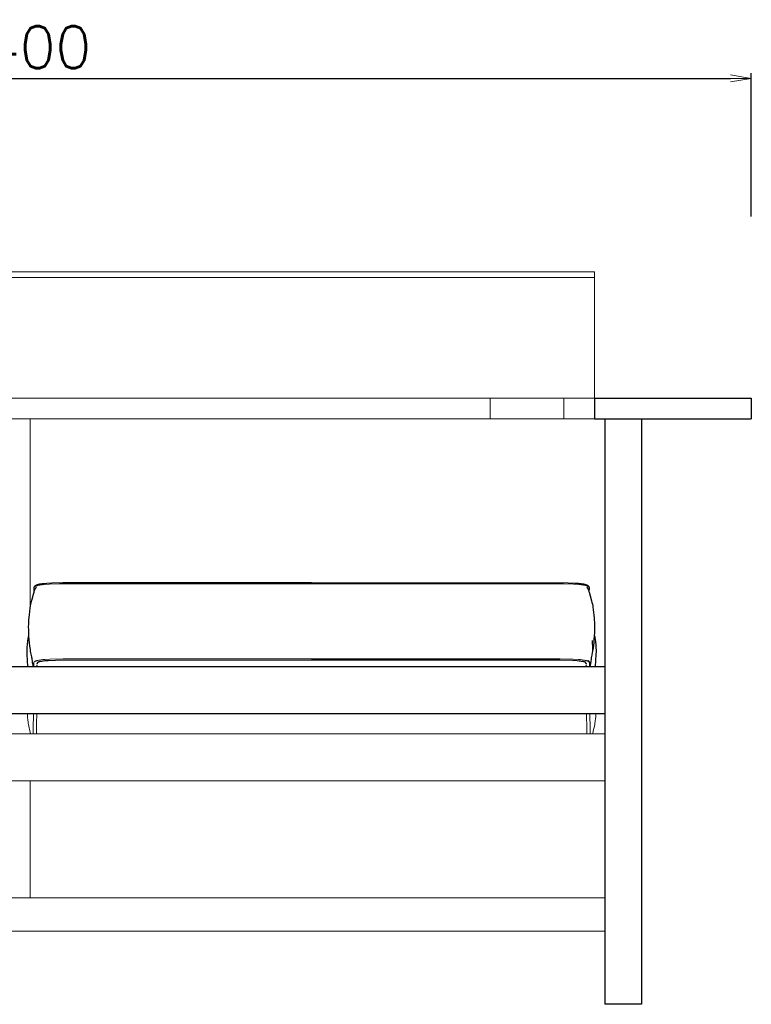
# Model space of a CAD drawing. Extents: x 26303 to 28959, y 10610 to 12307.
# Tile 2 of 4: x 27165 to 27865, y 10610 to 11552. Entities that reach past the tile are written whole.
import ezdxf

# ---------------------------------------------------------------- set-up
doc = ezdxf.new("R2010")
doc.units = 0
doc.header["$LTSCALE"] = 0.5
doc.layers.get('0').update_dxf_attribs({"linetype": 'CONTINUOUS'})
doc.layers.get('DEFPOINTS').update_dxf_attribs({"linetype": 'CONTINUOUS'})
doc.layers.add('04-寸法', color=4, linetype='CONTINUOUS', lineweight=9)
doc.layers.add('2D$Visibile$Curve', color=7, linetype='CONTINUOUS', lineweight=25, true_color=0x000000)
doc.layers.add('2D$Visibile$Tangenti', color=7, linetype='CONTINUOUS', lineweight=20, true_color=0x555555)
doc.styles.get("Standard").update_dxf_attribs({"font": 'txt.shx', "bigfont": 'bigfont.shx'})
doc.dimstyles.new('1-10', dxfattribs={"dimtxt": 40, "dimasz": 20, "dimexe": 5, "dimexo": 50, "dimgap": 10, "dimtad": 1, "dimdec": 0, "dimzin": 9, "dimdsep": 46, "dimtxsty": 'Standard', "dimblk1": 'OPEN', "dimblk2": 'OPEN', "dimsah": 1, "dimcen": 0, "dimclrt": 7, "dimadec": 0, "dimazin": 0, "dimtfac": 0.5, "dimtdec": 0, "dimtofl": 0, "dimtmove": 0, "dimatfit": 3, "dimldrblk": 'OPEN', "dimfxl": 1, "dimtolj": 1, "dimtzin": 9, "dimarcsym": 0})

# ---------------------------------------------------------------- blocks, each defined once
blk = doc.blocks.new('_OPEN')
at = {"color": 0, "linetype": 'ByBlock'}
for p, q in [((-1, 0.167), (0, 0)), ((0, 0), (-1, -0.167)), ((0, 0), (-1, 0))]:
    blk.add_line(p, q, dxfattribs=at)
blk = doc.blocks.new('*D361')
at = {"layer": '04-寸法', "color": 0, "lineweight": -2, "transparency": 16777216}
for p, q in [((26464.78, 11360.92), (26464.78, 11501.04)), ((26484.78, 11496.04), (27844.78, 11496.04)), ((27864.78, 11363.93), (27864.78, 11501.04))]:
    blk.add_line(p, q, dxfattribs=at)
at = {"layer": 'DEFPOINTS', "color": 0, "transparency": 16777216}
for p in [(27864.78, 11496.04), (27864.78, 11313.93), (26464.78, 11310.92)]:
    blk.add_point(p, dxfattribs=at)
at = {"layer": '04-寸法', "color": 0, "lineweight": -2, "transparency": 16777216, "xscale": 20, "yscale": 20, "zscale": 20, "rotation": 180}
blk.add_blockref('_OPEN', (26464.78, 11496.04), dxfattribs=at)
at = {"layer": '04-寸法', "color": 0, "lineweight": -2, "transparency": 16777216, "xscale": 20, "yscale": 20, "zscale": 20}
blk.add_blockref('_OPEN', (27864.78, 11496.04), dxfattribs=at)
at = {"layer": '04-寸法', "color": 7, "transparency": 16777216, "insert": (27164.78, 11526.04), "char_height": 40, "attachment_point": 5}
blk.add_mtext('\\A1;1400', dxfattribs=at)

msp = doc.modelspace()

# ---------------------------------------------------------------- linework, layer by layer
at = {"layer": '2D$Visibile$Curve', "color": 0}
for p, q in [((27685.49, 11190.25), (27685.49, 11190.25)), ((27714.78, 11190.25), (27714.78, 11170.25)), ((27714.78, 11190.25), (27864.78, 11190.25)), ((27864.78, 11190.25), (27864.78, 11170.25)), ((27714.78, 11170.25), (27724.78, 11170.25)), ((27724.78, 11170.25), (27759.78, 11170.25)), ((27724.78, 11170.25), (27724.78, 10933.53)), ((27759.78, 11170.25), (27759.78, 10610.25)), ((27759.78, 11170.25), (27864.78, 11170.25)), ((27184.01, 11012.39), (27185.02, 11012.57)), ((27185.02, 11012.57), (27186.15, 11012.74)), ((27186.15, 11012.74), (27188.16, 11012.98)), ((27188.16, 11012.98), (27190.72, 11013.2)), ((27190.72, 11013.2), (27195.45, 11013.48)), ((27195.45, 11013.48), (27205.91, 11013.75)), ((27205.91, 11013.75), (27444.08, 11013.81)), ((27444.08, 11013.81), (27689.44, 11013.6)), ((27689.44, 11013.6), (27695.87, 11013.31)), ((27695.87, 11013.31), (27699.04, 11013.07)), ((27699.04, 11013.07), (27700, 11012.98)), ((27700, 11012.98), (27702.02, 11012.74)), ((27702.02, 11012.74), (27703.14, 11012.57)), ((27703.14, 11012.57), (27704.15, 11012.39)), ((27177.97, 11002.55), (27178.52, 11004.7)), ((27178.52, 11004.7), (27178.71, 11005.36)), ((27178.64, 11008.46), (27178.65, 11008.56)), ((27178.71, 11005.36), (27178.64, 11008.31)), ((27178.65, 11008.77), (27178.66, 11008.84)), ((27178.65, 11008.7), (27178.65, 11008.77)), ((27178.65, 11008.56), (27178.65, 11008.7)), ((27178.66, 11008.84), (27178.67, 11008.92)), ((27178.67, 11008.92), (27178.68, 11008.99)), ((27178.68, 11008.99), (27178.69, 11009.06)), ((27178.69, 11009.06), (27178.7, 11009.14)), ((27178.7, 11009.14), (27178.72, 11009.21)), ((27178.71, 11005.36), (27178.81, 11005.73)), ((27178.72, 11009.21), (27178.74, 11009.29)), ((27178.72, 11004.38), (27178.72, 11004.42)), ((27178.74, 11009.29), (27178.75, 11009.35)), ((27178.75, 11009.35), (27178.77, 11009.42)), ((27178.77, 11009.42), (27178.79, 11009.47)), ((27178.79, 11009.47), (27178.8, 11009.51)), ((27178.8, 11009.51), (27178.82, 11009.55)), ((27178.81, 11005.73), (27178.93, 11006.1)), ((27178.82, 11009.55), (27178.83, 11009.6)), ((27178.83, 11009.6), (27178.87, 11009.68)), ((27178.87, 11009.68), (27178.89, 11009.72)), ((27178.89, 11009.72), (27178.92, 11009.78)), ((27178.92, 11009.78), (27178.94, 11009.83)), ((27178.93, 11006.1), (27179.07, 11006.46)), ((27178.94, 11009.83), (27178.96, 11009.87)), ((27178.96, 11009.87), (27178.98, 11009.91)), ((27178.98, 11009.91), (27179, 11009.95)), ((27179, 11009.95), (27179.03, 11009.99)), ((27179.03, 11009.99), (27179.06, 11010.04)), ((27179.06, 11010.04), (27179.08, 11010.08)), ((27179.07, 11006.46), (27179.21, 11006.82)), ((27179.08, 11010.08), (27179.11, 11010.12)), ((27179.11, 11010.12), (27179.14, 11010.17)), ((27179.14, 11010.17), (27179.18, 11010.21)), ((27179.18, 11010.21), (27179.21, 11010.26)), ((27179.21, 11010.26), (27179.25, 11010.31)), ((27179.21, 11006.82), (27179.37, 11007.17)), ((27179.25, 11010.31), (27179.29, 11010.35)), ((27179.29, 11010.35), (27179.32, 11010.39)), ((27179.32, 11010.39), (27179.36, 11010.43)), ((27179.36, 11010.43), (27179.4, 11010.48)), ((27179.37, 11007.17), (27179.54, 11007.52)), ((27179.4, 11010.48), (27179.44, 11010.52)), ((27179.44, 11010.52), (27179.48, 11010.56)), ((27179.48, 11010.56), (27179.52, 11010.6)), ((27179.52, 11010.6), (27179.56, 11010.64)), ((27179.54, 11007.52), (27179.72, 11007.86)), ((27179.56, 11010.64), (27179.61, 11010.68)), ((27179.61, 11010.68), (27179.66, 11010.73)), ((27179.66, 11010.73), (27179.76, 11010.81)), ((27179.72, 11007.86), (27179.91, 11008.2)), ((27179.76, 11010.81), (27179.84, 11010.88)), ((27179.84, 11010.88), (27179.94, 11010.94)), ((27179.91, 11008.2), (27180.12, 11008.53)), ((27179.94, 11010.94), (27180.04, 11011.01)), ((27180.04, 11011.01), (27180.14, 11011.08)), ((27180.12, 11008.53), (27180.33, 11008.85)), ((27180.14, 11011.08), (27180.26, 11011.15)), ((27180.26, 11011.15), (27180.37, 11011.22)), ((27180.33, 11008.85), (27180.56, 11009.16)), ((27180.37, 11011.22), (27180.48, 11011.28)), ((27180.48, 11011.28), (27180.58, 11011.34)), ((27180.56, 11009.16), (27180.79, 11009.47)), ((27180.58, 11011.34), (27180.79, 11011.43)), ((27180.79, 11011.43), (27181, 11011.53)), ((27181, 11011.53), (27181.22, 11011.62)), ((27181.22, 11011.62), (27181.45, 11011.71)), ((27181.45, 11011.71), (27181.73, 11011.81)), ((27181.73, 11011.81), (27182.14, 11011.94)), ((27182.14, 11011.94), (27182.4, 11012.02)), ((27182.4, 11012.02), (27182.66, 11012.09)), ((27182.66, 11012.09), (27183.06, 11012.19)), ((27183.06, 11012.19), (27183.74, 11012.34)), ((27183.74, 11012.34), (27184.01, 11012.39)), ((27704.15, 11012.39), (27704.68, 11012.28)), ((27704.68, 11012.28), (27705.1, 11012.19)), ((27705.1, 11012.19), (27705.5, 11012.09)), ((27705.5, 11012.09), (27705.77, 11012.02)), ((27705.77, 11012.02), (27706.14, 11011.9)), ((27706.14, 11011.9), (27706.43, 11011.81)), ((27706.43, 11011.81), (27706.71, 11011.71)), ((27706.71, 11011.71), (27706.94, 11011.62)), ((27706.94, 11011.62), (27707.17, 11011.53)), ((27707.17, 11011.53), (27707.38, 11011.43)), ((27707.37, 11009.47), (27707.61, 11009.16)), ((27707.38, 11011.43), (27707.58, 11011.34)), ((27707.58, 11011.34), (27707.69, 11011.28)), ((27707.61, 11009.16), (27707.83, 11008.85)), ((27707.69, 11011.28), (27707.79, 11011.22)), ((27707.79, 11011.22), (27707.91, 11011.15)), ((27707.83, 11008.85), (27708.05, 11008.53)), ((27707.91, 11011.15), (27708.02, 11011.08)), ((27708.02, 11011.08), (27708.13, 11011.01)), ((27708.05, 11008.53), (27708.25, 11008.2)), ((27708.13, 11011.01), (27708.23, 11010.94)), ((27708.23, 11010.94), (27708.32, 11010.88)), ((27708.25, 11008.2), (27708.44, 11007.86)), ((27708.32, 11010.88), (27708.41, 11010.81)), ((27708.41, 11010.81), (27708.51, 11010.73)), ((27708.44, 11007.86), (27708.63, 11007.52)), ((27708.51, 11010.73), (27708.55, 11010.68)), ((27708.55, 11010.68), (27708.6, 11010.64)), ((27708.6, 11010.64), (27708.65, 11010.6)), ((27708.63, 11007.52), (27708.8, 11007.17)), ((27708.65, 11010.6), (27708.69, 11010.56)), ((27708.69, 11010.56), (27708.73, 11010.52)), ((27708.73, 11010.52), (27708.77, 11010.48)), ((27708.77, 11010.48), (27708.81, 11010.43)), ((27708.8, 11007.17), (27708.95, 11006.82)), ((27708.81, 11010.43), (27708.84, 11010.39)), ((27708.84, 11010.39), (27708.88, 11010.35)), ((27708.88, 11010.35), (27708.91, 11010.31)), ((27708.91, 11010.31), (27708.95, 11010.26)), ((27708.95, 11010.26), (27708.99, 11010.21)), ((27708.95, 11006.82), (27709.1, 11006.46)), ((27708.99, 11010.21), (27709.02, 11010.17)), ((27709.02, 11010.17), (27709.05, 11010.12)), ((27709.05, 11010.12), (27709.08, 11010.08)), ((27709.08, 11010.08), (27709.11, 11010.04)), ((27709.1, 11006.46), (27709.23, 11006.1)), ((27709.11, 11010.04), (27709.13, 11009.99)), ((27709.13, 11009.99), (27709.16, 11009.95)), ((27709.16, 11009.95), (27709.18, 11009.91)), ((27709.18, 11009.91), (27709.21, 11009.87)), ((27709.21, 11009.87), (27709.23, 11009.83)), ((27709.23, 11009.83), (27709.26, 11009.77)), ((27709.23, 11006.1), (27709.35, 11005.73)), ((27709.26, 11009.77), (27709.28, 11009.72)), ((27709.28, 11009.72), (27709.3, 11009.68)), ((27709.3, 11009.68), (27709.33, 11009.6)), ((27709.33, 11009.6), (27709.35, 11009.55)), ((27709.35, 11009.55), (27709.36, 11009.51)), ((27709.35, 11005.73), (27709.46, 11005.36)), ((27709.36, 11009.51), (27709.38, 11009.47)), ((27709.38, 11009.47), (27709.39, 11009.42)), ((27709.39, 11009.42), (27709.41, 11009.35)), ((27709.41, 11009.35), (27709.43, 11009.29)), ((27709.43, 11009.29), (27709.45, 11009.21)), ((27709.45, 11009.21), (27709.46, 11009.14)), ((27709.45, 11004.34), (27709.45, 11004.38)), ((27709.46, 11009.14), (27709.47, 11009.06)), ((27709.52, 11008.31), (27709.46, 11005.36)), ((27709.46, 11005.36), (27709.65, 11004.7)), ((27709.47, 11009.06), (27709.49, 11008.99)), ((27709.49, 11008.99), (27709.5, 11008.92)), ((27709.5, 11008.92), (27709.5, 11008.84)), ((27709.5, 11008.84), (27709.51, 11008.77)), ((27709.51, 11008.77), (27709.51, 11008.7)), ((27709.51, 11008.7), (27709.52, 11008.56)), ((27709.52, 11008.56), (27709.52, 11008.46)), ((27709.65, 11004.7), (27710.59, 11001.08)), ((27175.45, 10993.16), (27175.83, 10994.79)), ((27175.83, 10994.79), (27176.69, 10997.97)), ((27176.69, 10997.97), (27177.97, 11002.55)), ((27710.59, 11001.08), (27711.91, 10996.42)), ((27711.91, 10996.42), (27712.33, 10994.79)), ((27712.33, 10994.79), (27712.72, 10993.16)), ((27174.02, 10982.86), (27174.72, 10989.11)), ((27174.72, 10989.11), (27174.78, 10989.52)), ((27174.78, 10989.52), (27175.02, 10991.03)), ((27175.02, 10991.03), (27175.12, 10991.55)), ((27175.12, 10991.55), (27175.45, 10993.16)), ((27712.72, 10993.16), (27713.05, 10991.55)), ((27713.05, 10991.55), (27713.31, 10990.01)), ((27713.31, 10990.01), (27713.57, 10988.1)), ((27713.57, 10988.1), (27714.44, 10979.75)), ((27173.39, 10973.66), (27173.45, 10975.53)), ((27173.45, 10975.53), (27173.6, 10978.16)), ((27173.6, 10978.16), (27174.02, 10982.86)), ((27714.44, 10979.75), (27714.56, 10978.16)), ((27714.56, 10978.16), (27714.71, 10975.53)), ((27714.71, 10975.53), (27714.77, 10973.66)), ((27173.36, 10971.8), (27173.39, 10973.66)), ((27173.38, 10968.63), (27173.36, 10971.8)), ((27173.48, 10965.46), (27173.38, 10968.63)), ((27173.66, 10962.31), (27173.48, 10965.46)), ((27714.68, 10965.46), (27714.56, 10963.17)), ((27714.78, 10968.63), (27714.68, 10965.46)), ((27714.77, 10973.66), (27714.8, 10971.8)), ((27714.8, 10971.8), (27714.78, 10968.63)), ((27172.18, 10953.93), (27172.65, 10958.2)), ((27172.65, 10958.2), (27172.78, 10959.26)), ((27172.78, 10959.26), (27172.87, 10959.83)), ((27172.87, 10959.83), (27172.98, 10960.44)), ((27172.98, 10960.44), (27173.1, 10961.09)), ((27173.1, 10961.09), (27173.24, 10961.75)), ((27173.24, 10961.75), (27173.48, 10962.72)), ((27173.48, 10962.72), (27173.6, 10963.17)), ((27173.9, 10959.16), (27173.66, 10962.31)), ((27174.21, 10956.03), (27173.9, 10959.16)), ((27174.58, 10952.9), (27174.21, 10956.03)), ((27712.95, 10957.69), (27712.95, 10958.42)), ((27712.96, 10956.42), (27712.95, 10957.69)), ((27713.12, 10952.21), (27712.96, 10956.42)), ((27713.95, 10956.03), (27713.38, 10951.33)), ((27714.26, 10959.16), (27713.95, 10956.03)), ((27714.56, 10963.17), (27714.26, 10959.16)), ((27714.56, 10963.17), (27714.68, 10962.72)), ((27714.68, 10962.72), (27714.92, 10961.75)), ((27714.92, 10961.75), (27715.06, 10961.09)), ((27715.06, 10961.09), (27715.19, 10960.44)), ((27715.19, 10960.44), (27715.29, 10959.83)), ((27715.29, 10959.83), (27715.38, 10959.26)), ((27715.38, 10959.26), (27715.61, 10957.42)), ((27715.61, 10957.42), (27715.98, 10953.93)), ((27171.93, 10947.81), (27171.94, 10949.4)), ((27171.98, 10945.08), (27171.93, 10947.81)), ((27171.94, 10949.4), (27171.98, 10950.95)), ((27171.98, 10950.95), (27172.07, 10952.49)), ((27172.07, 10952.49), (27172.18, 10953.93)), ((27175.01, 10949.75), (27174.58, 10952.9)), ((27175.26, 10948.16), (27175.01, 10949.75)), ((27175.55, 10946.57), (27175.26, 10948.16)), ((27176.34, 10942.8), (27175.55, 10946.57)), ((27712.61, 10946.57), (27711.82, 10942.8)), ((27712.9, 10948.16), (27712.61, 10946.57)), ((27713.16, 10949.75), (27712.9, 10948.16)), ((27713.01, 10948.79), (27713.08, 10949.82)), ((27713.08, 10949.82), (27713.12, 10950.91)), ((27713.12, 10951.52), (27713.12, 10952.21)), ((27713.12, 10950.91), (27713.12, 10951.52)), ((27713.38, 10951.33), (27713.16, 10949.75)), ((27715.98, 10953.93), (27716.1, 10952.49)), ((27716.1, 10952.49), (27716.18, 10950.95)), ((27716.18, 10950.95), (27716.23, 10949.4)), ((27716.24, 10947.81), (27716.18, 10945.08)), ((27716.23, 10949.4), (27716.24, 10947.81)), ((27172.64, 10933.53), (27171.98, 10945.08)), ((27176.48, 10942.04), (27176.34, 10942.8)), ((27176.6, 10941.26), (27176.48, 10942.04)), ((27176.7, 10940.46), (27176.6, 10941.26)), ((27176.91, 10938.45), (27176.7, 10940.46)), ((27176.99, 10937.82), (27176.91, 10938.45)), ((27177.1, 10937.1), (27176.99, 10937.82)), ((27181.68, 10937.11), (27181.67, 10937.09)), ((27181.7, 10937.12), (27181.68, 10937.11)), ((27181.71, 10937.14), (27181.7, 10937.12)), ((27181.72, 10937.16), (27181.71, 10937.14)), ((27181.74, 10937.17), (27181.72, 10937.16)), ((27181.75, 10937.19), (27181.74, 10937.17)), ((27181.77, 10937.21), (27181.75, 10937.19)), ((27181.79, 10937.22), (27181.77, 10937.21)), ((27181.81, 10937.24), (27181.79, 10937.22)), ((27181.84, 10937.26), (27181.81, 10937.24)), ((27181.87, 10937.29), (27181.84, 10937.26)), ((27181.89, 10937.31), (27181.87, 10937.29)), ((27181.92, 10937.33), (27181.89, 10937.31)), ((27181.95, 10937.35), (27181.92, 10937.33)), ((27181.98, 10937.36), (27181.95, 10937.35)), ((27182.01, 10937.39), (27181.98, 10937.36)), ((27182.05, 10937.41), (27182.01, 10937.39)), ((27182.09, 10937.43), (27182.05, 10937.41)), ((27182.17, 10937.47), (27182.09, 10937.43)), ((27182.26, 10937.52), (27182.17, 10937.47)), ((27182.38, 10937.57), (27182.26, 10937.52)), ((27182.46, 10937.6), (27182.38, 10937.57)), ((27182.54, 10937.64), (27182.46, 10937.6)), ((27182.68, 10937.69), (27182.54, 10937.64)), ((27182.84, 10937.75), (27182.68, 10937.69)), ((27183.12, 10937.84), (27182.84, 10937.75)), ((27183.4, 10937.92), (27183.12, 10937.84)), ((27183.7, 10938), (27183.4, 10937.92)), ((27184.21, 10938.11), (27183.7, 10938)), ((27184.82, 10938.23), (27184.21, 10938.11)), ((27185.5, 10938.35), (27184.82, 10938.23)), ((27186.69, 10938.52), (27185.5, 10938.35)), ((27187.7, 10938.64), (27186.69, 10938.52)), ((27188.8, 10938.75), (27187.7, 10938.64)), ((27192.14, 10939), (27188.8, 10938.75)), ((27198.91, 10939.27), (27192.14, 10939)), ((27444.08, 10939.53), (27198.91, 10939.27)), ((27681.65, 10939.4), (27444.08, 10939.53)), ((27693.63, 10939.12), (27681.65, 10939.4)), ((27698.17, 10938.85), (27693.63, 10939.12)), ((27699.92, 10938.7), (27698.17, 10938.85)), ((27701.48, 10938.52), (27699.92, 10938.7)), ((27702.4, 10938.39), (27701.48, 10938.52)), ((27703.34, 10938.23), (27702.4, 10938.39)), ((27703.95, 10938.11), (27703.34, 10938.23)), ((27704.46, 10938), (27703.95, 10938.11)), ((27704.77, 10937.92), (27704.46, 10938)), ((27705.04, 10937.84), (27704.77, 10937.92)), ((27705.32, 10937.75), (27705.04, 10937.84)), ((27705.48, 10937.69), (27705.32, 10937.75)), ((27705.63, 10937.64), (27705.48, 10937.69)), ((27705.71, 10937.6), (27705.63, 10937.64)), ((27705.78, 10937.57), (27705.71, 10937.6)), ((27705.91, 10937.52), (27705.78, 10937.57)), ((27706, 10937.47), (27705.91, 10937.52)), ((27706.07, 10937.43), (27706, 10937.47)), ((27706.12, 10937.41), (27706.07, 10937.43)), ((27706.15, 10937.39), (27706.12, 10937.41)), ((27706.19, 10937.36), (27706.15, 10937.39)), ((27706.22, 10937.35), (27706.19, 10937.36)), ((27706.25, 10937.33), (27706.22, 10937.35)), ((27706.27, 10937.31), (27706.25, 10937.33)), ((27706.3, 10937.29), (27706.27, 10937.31)), ((27706.33, 10937.26), (27706.3, 10937.29)), ((27706.35, 10937.24), (27706.33, 10937.26)), ((27706.37, 10937.22), (27706.35, 10937.24)), ((27706.39, 10937.21), (27706.37, 10937.22)), ((27706.41, 10937.19), (27706.39, 10937.21)), ((27706.43, 10937.17), (27706.41, 10937.19)), ((27706.44, 10937.16), (27706.43, 10937.17)), ((27706.46, 10937.14), (27706.44, 10937.16)), ((27706.47, 10937.12), (27706.46, 10937.14)), ((27706.48, 10937.11), (27706.47, 10937.12)), ((27706.49, 10937.09), (27706.48, 10937.11)), ((27708.4, 10939.17), (27708.49, 10939.11)), ((27708.49, 10939.11), (27708.58, 10939.05)), ((27708.58, 10939.05), (27708.67, 10938.99)), ((27708.67, 10938.99), (27708.75, 10938.92)), ((27708.75, 10938.92), (27708.84, 10938.85)), ((27708.84, 10938.85), (27708.92, 10938.78)), ((27708.92, 10938.78), (27709, 10938.7)), ((27709, 10938.7), (27709.07, 10938.62)), ((27709.07, 10938.62), (27709.15, 10938.54)), ((27709.15, 10938.54), (27709.22, 10938.46)), ((27709.22, 10938.46), (27709.28, 10938.37)), ((27709.28, 10938.37), (27709.35, 10938.29)), ((27709.35, 10938.29), (27709.41, 10938.2)), ((27709.41, 10938.2), (27709.47, 10938.1)), ((27709.47, 10938.1), (27709.52, 10938.01)), ((27709.52, 10938.01), (27709.57, 10937.91)), ((27709.57, 10937.91), (27709.62, 10937.82)), ((27709.62, 10937.82), (27709.66, 10937.72)), ((27709.66, 10937.72), (27709.71, 10937.62)), ((27709.71, 10937.62), (27709.74, 10937.51)), ((27709.74, 10937.51), (27709.78, 10937.41)), ((27709.78, 10937.41), (27709.9, 10936.15)), ((27711.18, 10937.82), (27711.06, 10937.1)), ((27711.26, 10938.45), (27711.18, 10937.82)), ((27711.46, 10940.46), (27711.26, 10938.45)), ((27711.57, 10941.26), (27711.46, 10940.46)), ((27711.69, 10942.04), (27711.57, 10941.26)), ((27711.82, 10942.8), (27711.69, 10942.04)), ((27716.18, 10945.08), (27715.52, 10933.53)), ((26614.03, 10933.53), (27724.78, 10933.53)), ((27177.19, 10936.63), (27177.1, 10937.1)), ((27177.28, 10936.22), (27177.19, 10936.63)), ((27177.69, 10934.4), (27177.28, 10936.22)), ((27177.74, 10934.15), (27177.69, 10934.4)), ((27177.77, 10933.98), (27177.74, 10934.15)), ((27177.78, 10933.88), (27177.77, 10933.98)), ((27177.78, 10933.53), (27177.78, 10934.41)), ((27177.78, 10933.86), (27177.78, 10933.88)), ((27177.78, 10933.84), (27177.78, 10933.86)), ((27178.3, 10933.53), (27178.26, 10935.97)), ((27181.54, 10936.31), (27181.55, 10936.65)), ((27181.55, 10936.54), (27181.54, 10935.94)), ((27181.54, 10935.94), (27181.54, 10935.94)), ((27181.57, 10933.53), (27181.54, 10934.98)), ((27181.56, 10936.72), (27181.55, 10936.66)), ((27181.55, 10936.66), (27181.55, 10936.54)), ((27181.57, 10936.79), (27181.56, 10936.77)), ((27181.56, 10936.77), (27181.56, 10936.72)), ((27181.58, 10936.86), (27181.57, 10936.84)), ((27181.57, 10936.84), (27181.57, 10936.82)), ((27181.57, 10936.82), (27181.57, 10936.79)), ((27181.59, 10936.9), (27181.58, 10936.89)), ((27181.58, 10936.89), (27181.58, 10936.88)), ((27181.58, 10936.88), (27181.58, 10936.86)), ((27181.6, 10936.94), (27181.59, 10936.92)), ((27181.59, 10936.92), (27181.59, 10936.9)), ((27181.61, 10936.97), (27181.6, 10936.95)), ((27181.6, 10936.95), (27181.6, 10936.94)), ((27181.62, 10936.98), (27181.61, 10936.97)), ((27181.63, 10937.01), (27181.62, 10936.99)), ((27181.62, 10936.99), (27181.62, 10936.98)), ((27181.64, 10937.03), (27181.63, 10937.02)), ((27181.63, 10937.02), (27181.63, 10937.01)), ((27181.65, 10937.05), (27181.64, 10937.03)), ((27181.66, 10937.08), (27181.65, 10937.06)), ((27181.65, 10937.06), (27181.65, 10937.05)), ((27181.67, 10937.09), (27181.66, 10937.08)), ((27706.5, 10937.08), (27706.49, 10937.09)), ((27706.51, 10937.06), (27706.5, 10937.08)), ((27706.52, 10937.05), (27706.51, 10937.06)), ((27706.53, 10937.03), (27706.52, 10937.05)), ((27706.53, 10937.02), (27706.53, 10937.03)), ((27706.54, 10937.01), (27706.53, 10937.02)), ((27706.54, 10936.99), (27706.54, 10937.01)), ((27706.55, 10936.99), (27706.54, 10936.99)), ((27706.55, 10936.97), (27706.55, 10936.99)), ((27706.56, 10936.95), (27706.55, 10936.97)), ((27706.57, 10936.94), (27706.56, 10936.95)), ((27706.57, 10936.92), (27706.57, 10936.94)), ((27706.58, 10936.9), (27706.57, 10936.92)), ((27706.58, 10936.89), (27706.58, 10936.9)), ((27706.58, 10936.88), (27706.58, 10936.89)), ((27706.59, 10936.86), (27706.58, 10936.88)), ((27706.59, 10936.84), (27706.59, 10936.86)), ((27706.59, 10936.82), (27706.59, 10936.84)), ((27706.6, 10936.79), (27706.59, 10936.82)), ((27706.62, 10934.98), (27706.59, 10933.53)), ((27706.6, 10936.77), (27706.6, 10936.79)), ((27706.61, 10936.72), (27706.6, 10936.77)), ((27706.61, 10936.66), (27706.61, 10936.72)), ((27706.62, 10936.54), (27706.61, 10936.66)), ((27706.62, 10936.65), (27706.63, 10936.23)), ((27706.63, 10935.94), (27706.62, 10936.54)), ((27709.9, 10935.97), (27709.89, 10934.86)), ((27710, 10936.58), (27709.9, 10936.33)), ((27710.29, 10935.92), (27710.62, 10935.03)), ((27710.38, 10933.84), (27710.29, 10935.92)), ((27710.4, 10933.98), (27710.38, 10933.88)), ((27710.38, 10933.88), (27710.38, 10933.85)), ((27710.38, 10933.85), (27710.38, 10933.84)), ((27710.43, 10934.15), (27710.4, 10933.98)), ((27710.47, 10934.4), (27710.43, 10934.15)), ((27710.89, 10936.22), (27710.47, 10934.4)), ((27710.97, 10936.63), (27710.89, 10936.22)), ((27711.06, 10937.1), (27710.97, 10936.63)), ((27724.78, 10933.53), (27724.78, 10888.53)), ((26613.64, 10888.53), (27715.92, 10888.53)), ((27715.92, 10888.53), (27724.78, 10888.53)), ((27724.78, 10888.53), (27724.78, 10869.03)), ((27710.64, 10873.42), (27710.64, 10873.65)), ((27724.78, 10869.03), (27724.78, 10824.03)), ((27724.78, 10824.03), (27724.78, 10712.25)), ((27724.78, 10712.25), (27724.78, 10680.25)), ((27724.78, 10680.25), (27724.78, 10610.25)), ((27759.78, 10610.25), (27724.78, 10610.25))]:
    msp.add_line(p, q, dxfattribs=at)
at = {"layer": '2D$Visibile$Tangenti', "color": 0}
for p, q in [((26614.78, 11310.92), (27714.78, 11310.92)), ((26614.78, 11305.54), (27714.78, 11305.54)), ((27714.78, 11310.92), (27714.78, 11305.54)), ((27714.78, 11305.54), (27714.78, 11190.25)), ((26714.78, 11190.25), (27614.78, 11190.25)), ((27685.49, 11190.25), (27614.78, 11190.25)), ((27614.78, 11190.25), (27614.78, 11170.25)), ((27685.49, 11190.25), (27714.78, 11190.25)), ((27685.49, 11190.25), (27685.49, 11170.25)), ((27174.78, 11170.25), (27154.78, 11170.25)), ((27174.78, 11170.25), (27174.78, 10989.52)), ((27614.78, 11170.25), (27174.78, 11170.25)), ((27685.49, 11170.25), (27614.78, 11170.25)), ((27685.49, 11170.25), (27714.78, 11170.25)), ((27193.4, 11012.23), (27203.02, 11012.55)), ((27203.02, 11012.55), (27444.08, 11012.65)), ((27685.14, 11012.55), (27444.08, 11012.65)), ((27694.77, 11012.23), (27685.14, 11012.55)), ((27178.64, 11008.31), (27178.65, 11008.59)), ((27178.65, 11008.68), (27178.66, 11008.73)), ((27178.65, 11008.64), (27178.65, 11008.68)), ((27178.65, 11008.59), (27178.65, 11008.64)), ((27178.66, 11008.78), (27178.67, 11008.83)), ((27178.66, 11008.73), (27178.66, 11008.78)), ((27178.67, 11008.87), (27178.68, 11008.92)), ((27178.67, 11008.83), (27178.67, 11008.87)), ((27178.68, 11008.92), (27178.69, 11008.97)), ((27178.69, 11008.97), (27178.7, 11009.01)), ((27178.7, 11009.01), (27178.71, 11009.05)), ((27178.71, 11009.05), (27178.72, 11009.09)), ((27178.72, 11009.09), (27178.73, 11009.11)), ((27178.73, 11009.11), (27178.74, 11009.14)), ((27178.74, 11009.14), (27178.75, 11009.16)), ((27178.75, 11009.16), (27178.76, 11009.18)), ((27178.76, 11009.18), (27178.78, 11009.23)), ((27178.78, 11009.23), (27178.79, 11009.26)), ((27178.79, 11009.26), (27178.8, 11009.28)), ((27178.8, 11009.28), (27178.81, 11009.3)), ((27178.81, 11009.3), (27178.82, 11009.33)), ((27178.82, 11009.33), (27178.84, 11009.35)), ((27178.84, 11009.35), (27178.85, 11009.38)), ((27178.85, 11009.38), (27178.86, 11009.4)), ((27178.86, 11009.4), (27178.88, 11009.42)), ((27178.88, 11009.42), (27178.89, 11009.45)), ((27178.89, 11009.45), (27178.91, 11009.47)), ((27178.91, 11009.47), (27178.93, 11009.5)), ((27178.93, 11009.5), (27178.95, 11009.52)), ((27178.95, 11009.52), (27178.97, 11009.55)), ((27178.97, 11009.55), (27178.99, 11009.57)), ((27178.99, 11009.57), (27179.01, 11009.6)), ((27179.01, 11009.6), (27179.03, 11009.62)), ((27179.03, 11009.62), (27179.05, 11009.65)), ((27179.05, 11009.65), (27179.07, 11009.67)), ((27179.07, 11009.67), (27179.09, 11009.69)), ((27179.09, 11009.69), (27179.12, 11009.72)), ((27179.12, 11009.72), (27179.14, 11009.74)), ((27179.14, 11009.74), (27179.17, 11009.77)), ((27179.17, 11009.77), (27179.19, 11009.79)), ((27179.19, 11009.79), (27179.22, 11009.81)), ((27179.22, 11009.81), (27179.28, 11009.86)), ((27179.28, 11009.86), (27179.34, 11009.91)), ((27179.34, 11009.91), (27179.4, 11009.96)), ((27179.4, 11009.96), (27179.47, 11010.01)), ((27179.47, 11010.01), (27179.55, 11010.05)), ((27179.55, 11010.05), (27179.62, 11010.1)), ((27179.62, 11010.1), (27179.71, 11010.15)), ((27179.71, 11010.15), (27179.79, 11010.2)), ((27179.79, 11010.2), (27179.89, 11010.25)), ((27179.89, 11010.25), (27179.98, 11010.29)), ((27179.98, 11010.29), (27180.09, 11010.34)), ((27180.09, 11010.34), (27180.2, 11010.39)), ((27180.2, 11010.39), (27180.31, 11010.44)), ((27180.31, 11010.44), (27180.56, 11010.54)), ((27180.56, 11010.54), (27180.8, 11010.62)), ((27180.8, 11010.62), (27181.07, 11010.71)), ((27181.07, 11010.71), (27181.35, 11010.79)), ((27181.35, 11010.79), (27181.66, 11010.87)), ((27181.66, 11010.87), (27182.04, 11010.97)), ((27182.04, 11010.97), (27182.7, 11011.12)), ((27182.7, 11011.12), (27182.97, 11011.17)), ((27182.97, 11011.17), (27183.99, 11011.35)), ((27183.99, 11011.35), (27185.16, 11011.52)), ((27185.16, 11011.52), (27186.3, 11011.67)), ((27186.3, 11011.67), (27189.07, 11011.94)), ((27189.07, 11011.94), (27193.4, 11012.23)), ((27699.1, 11011.94), (27694.77, 11012.23)), ((27701.87, 11011.67), (27699.1, 11011.94)), ((27703.01, 11011.52), (27701.87, 11011.67)), ((27704.17, 11011.35), (27703.01, 11011.52)), ((27705.19, 11011.17), (27704.17, 11011.35)), ((27705.46, 11011.12), (27705.19, 11011.17)), ((27706.13, 11010.97), (27705.46, 11011.12)), ((27706.51, 11010.87), (27706.13, 11010.97)), ((27706.82, 11010.79), (27706.51, 11010.87)), ((27707.1, 11010.71), (27706.82, 11010.79)), ((27707.36, 11010.62), (27707.1, 11010.71)), ((27707.6, 11010.54), (27707.36, 11010.62)), ((27707.85, 11010.44), (27707.6, 11010.54)), ((27707.97, 11010.39), (27707.85, 11010.44)), ((27708.08, 11010.34), (27707.97, 11010.39)), ((27708.18, 11010.29), (27708.08, 11010.34)), ((27708.28, 11010.25), (27708.18, 11010.29)), ((27708.37, 11010.2), (27708.28, 11010.25)), ((27708.46, 11010.15), (27708.37, 11010.2)), ((27708.54, 11010.1), (27708.46, 11010.15)), ((27708.62, 11010.05), (27708.54, 11010.1)), ((27708.69, 11010.01), (27708.62, 11010.05)), ((27708.76, 11009.96), (27708.69, 11010.01)), ((27708.83, 11009.91), (27708.76, 11009.96)), ((27708.89, 11009.86), (27708.83, 11009.91)), ((27708.95, 11009.81), (27708.89, 11009.86)), ((27708.97, 11009.79), (27708.95, 11009.81)), ((27709, 11009.77), (27708.97, 11009.79)), ((27709.02, 11009.74), (27709, 11009.77)), ((27709.05, 11009.72), (27709.02, 11009.74)), ((27709.07, 11009.69), (27709.05, 11009.72)), ((27709.1, 11009.67), (27709.07, 11009.69)), ((27709.12, 11009.65), (27709.1, 11009.67)), ((27709.14, 11009.62), (27709.12, 11009.65)), ((27709.16, 11009.6), (27709.14, 11009.62)), ((27709.18, 11009.57), (27709.16, 11009.6)), ((27709.2, 11009.55), (27709.18, 11009.57)), ((27709.22, 11009.52), (27709.2, 11009.55)), ((27709.24, 11009.5), (27709.22, 11009.52)), ((27709.26, 11009.47), (27709.24, 11009.5)), ((27709.27, 11009.45), (27709.26, 11009.47)), ((27709.29, 11009.42), (27709.27, 11009.45)), ((27709.3, 11009.4), (27709.29, 11009.42)), ((27709.32, 11009.38), (27709.3, 11009.4)), ((27709.33, 11009.35), (27709.32, 11009.38)), ((27709.34, 11009.33), (27709.33, 11009.35)), ((27709.35, 11009.3), (27709.34, 11009.33)), ((27709.37, 11009.28), (27709.35, 11009.3)), ((27709.38, 11009.26), (27709.37, 11009.28)), ((27709.39, 11009.23), (27709.38, 11009.26)), ((27709.41, 11009.18), (27709.39, 11009.23)), ((27709.42, 11009.16), (27709.41, 11009.18)), ((27709.42, 11009.14), (27709.42, 11009.16)), ((27709.43, 11009.11), (27709.42, 11009.14)), ((27709.44, 11009.09), (27709.43, 11009.11)), ((27709.45, 11009.05), (27709.44, 11009.09)), ((27709.46, 11009.01), (27709.45, 11009.05)), ((27709.47, 11008.97), (27709.46, 11009.01)), ((27709.48, 11008.92), (27709.47, 11008.97)), ((27709.49, 11008.87), (27709.48, 11008.92)), ((27709.5, 11008.83), (27709.49, 11008.87)), ((27709.5, 11008.78), (27709.5, 11008.83)), ((27709.51, 11008.73), (27709.5, 11008.78)), ((27709.51, 11008.68), (27709.51, 11008.73)), ((27709.52, 11008.64), (27709.51, 11008.68)), ((27709.52, 11008.59), (27709.52, 11008.64)), ((27709.52, 11008.31), (27709.52, 11008.59)), ((27178.33, 10937.09), (27178.35, 10937.14)), ((27178.35, 10937.14), (27178.36, 10937.18)), ((27178.36, 10937.18), (27178.37, 10937.23)), ((27178.37, 10937.23), (27178.39, 10937.27)), ((27178.39, 10937.27), (27178.4, 10937.32)), ((27178.4, 10937.32), (27178.42, 10937.36)), ((27178.42, 10937.36), (27178.43, 10937.39)), ((27178.43, 10937.39), (27178.44, 10937.41)), ((27178.44, 10937.41), (27178.46, 10937.44)), ((27178.46, 10937.44), (27178.47, 10937.47)), ((27178.47, 10937.47), (27178.48, 10937.49)), ((27178.48, 10937.49), (27178.5, 10937.52)), ((27178.5, 10937.52), (27178.51, 10937.54)), ((27178.51, 10937.54), (27178.53, 10937.57)), ((27178.53, 10937.57), (27178.54, 10937.59)), ((27178.54, 10937.59), (27178.56, 10937.62)), ((27178.56, 10937.62), (27178.58, 10937.65)), ((27178.58, 10937.65), (27178.59, 10937.67)), ((27178.59, 10937.67), (27178.61, 10937.7)), ((27178.61, 10937.7), (27178.63, 10937.72)), ((27178.63, 10937.72), (27178.65, 10937.75)), ((27178.65, 10937.75), (27178.67, 10937.77)), ((27178.67, 10937.77), (27178.71, 10937.82)), ((27178.71, 10937.82), (27178.75, 10937.86)), ((27178.75, 10937.86), (27178.8, 10937.91)), ((27178.8, 10937.91), (27178.84, 10937.95)), ((27178.84, 10937.95), (27178.89, 10938)), ((27178.89, 10938), (27178.94, 10938.04)), ((27178.94, 10938.04), (27179, 10938.09)), ((27179, 10938.09), (27179.06, 10938.13)), ((27179.06, 10938.13), (27179.14, 10938.19)), ((27179.14, 10938.19), (27179.22, 10938.25)), ((27179.22, 10938.25), (27179.31, 10938.31)), ((27179.31, 10938.31), (27179.41, 10938.36)), ((27179.41, 10938.36), (27179.48, 10938.41)), ((27179.48, 10938.41), (27179.57, 10938.45)), ((27179.57, 10938.45), (27179.65, 10938.5)), ((27179.65, 10938.5), (27179.75, 10938.54)), ((27179.75, 10938.54), (27179.84, 10938.59)), ((27179.84, 10938.59), (27179.94, 10938.63)), ((27179.94, 10938.63), (27180.16, 10938.72)), ((27180.16, 10938.72), (27180.34, 10938.79)), ((27180.34, 10938.79), (27180.53, 10938.86)), ((27180.53, 10938.86), (27180.73, 10938.92)), ((27180.73, 10938.92), (27180.94, 10938.99)), ((27180.94, 10938.99), (27181.24, 10939.08)), ((27181.24, 10939.08), (27181.56, 10939.16)), ((27181.56, 10939.16), (27181.91, 10939.24)), ((27181.91, 10939.24), (27182.28, 10939.33)), ((27182.28, 10939.33), (27183.13, 10939.49)), ((27183.13, 10939.49), (27184.09, 10939.65)), ((27184.09, 10939.65), (27185.14, 10939.79)), ((27185.14, 10939.79), (27186.89, 10939.99)), ((27186.89, 10939.99), (27188.83, 10940.16)), ((27188.83, 10940.16), (27193.77, 10940.46)), ((27193.77, 10940.46), (27206.31, 10940.75)), ((27206.31, 10940.75), (27444.08, 10940.88)), ((27681.85, 10940.75), (27444.08, 10940.88)), ((27694.39, 10940.46), (27681.85, 10940.75)), ((27699.33, 10940.16), (27694.39, 10940.46)), ((27701.28, 10939.99), (27699.33, 10940.16)), ((27703.02, 10939.79), (27701.28, 10939.99)), ((27704.07, 10939.65), (27703.02, 10939.79)), ((27705.03, 10939.49), (27704.07, 10939.65)), ((27705.88, 10939.33), (27705.03, 10939.49)), ((27706.25, 10939.24), (27705.88, 10939.33)), ((27706.6, 10939.16), (27706.25, 10939.24)), ((27706.92, 10939.08), (27706.6, 10939.16)), ((27707.22, 10938.99), (27706.92, 10939.08)), ((27707.44, 10938.92), (27707.22, 10938.99)), ((27707.64, 10938.86), (27707.44, 10938.92)), ((27707.83, 10938.79), (27707.64, 10938.86)), ((27708.01, 10938.72), (27707.83, 10938.79)), ((27708.22, 10938.63), (27708.01, 10938.72)), ((27708.32, 10938.59), (27708.22, 10938.63)), ((27708.42, 10938.54), (27708.32, 10938.59)), ((27708.51, 10938.5), (27708.42, 10938.54)), ((27708.6, 10938.45), (27708.51, 10938.5)), ((27708.68, 10938.41), (27708.6, 10938.45)), ((27708.76, 10938.36), (27708.68, 10938.41)), ((27708.85, 10938.31), (27708.76, 10938.36)), ((27708.94, 10938.25), (27708.85, 10938.31)), ((27709.03, 10938.19), (27708.94, 10938.25)), ((27709.11, 10938.13), (27709.03, 10938.19)), ((27709.17, 10938.09), (27709.11, 10938.13)), ((27709.22, 10938.04), (27709.17, 10938.09)), ((27709.27, 10938), (27709.22, 10938.04)), ((27709.32, 10937.95), (27709.27, 10938)), ((27709.37, 10937.91), (27709.32, 10937.95)), ((27709.41, 10937.86), (27709.37, 10937.91)), ((27709.45, 10937.82), (27709.41, 10937.86)), ((27709.49, 10937.77), (27709.45, 10937.82)), ((27709.51, 10937.75), (27709.49, 10937.77)), ((27709.53, 10937.72), (27709.51, 10937.75)), ((27709.55, 10937.7), (27709.53, 10937.72)), ((27709.57, 10937.67), (27709.55, 10937.7)), ((27709.59, 10937.65), (27709.57, 10937.67)), ((27709.6, 10937.62), (27709.59, 10937.65)), ((27709.62, 10937.59), (27709.6, 10937.62)), ((27709.64, 10937.57), (27709.62, 10937.59)), ((27709.65, 10937.54), (27709.64, 10937.57)), ((27709.67, 10937.52), (27709.65, 10937.54)), ((27709.68, 10937.49), (27709.67, 10937.52)), ((27709.69, 10937.47), (27709.68, 10937.49)), ((27709.71, 10937.44), (27709.69, 10937.47)), ((27709.72, 10937.41), (27709.71, 10937.44)), ((27709.73, 10937.39), (27709.72, 10937.41)), ((27709.74, 10937.36), (27709.73, 10937.39)), ((27709.76, 10937.32), (27709.74, 10937.36)), ((27709.78, 10937.27), (27709.76, 10937.32)), ((27709.79, 10937.23), (27709.78, 10937.27)), ((27709.81, 10937.18), (27709.79, 10937.23)), ((27709.82, 10937.14), (27709.81, 10937.18)), ((27709.83, 10937.09), (27709.82, 10937.14)), ((27178.26, 10935.97), (27178.27, 10936.57)), ((27178.27, 10936.57), (27178.28, 10936.66)), ((27178.28, 10936.75), (27178.29, 10936.84)), ((27178.28, 10936.66), (27178.28, 10936.75)), ((27178.29, 10936.84), (27178.3, 10936.88)), ((27178.3, 10936.93), (27178.31, 10936.97)), ((27178.3, 10936.88), (27178.3, 10936.93)), ((27178.31, 10936.97), (27178.32, 10937.01)), ((27178.32, 10937.05), (27178.33, 10937.09)), ((27178.32, 10937.01), (27178.32, 10937.05)), ((27706.59, 10933.53), (27706.62, 10935.15)), ((27706.63, 10935.64), (27706.63, 10935.64)), ((27709.84, 10937.05), (27709.83, 10937.09)), ((27709.85, 10937.01), (27709.84, 10937.05)), ((27709.86, 10936.97), (27709.85, 10937.01)), ((27709.86, 10936.93), (27709.86, 10936.97)), ((27709.87, 10936.88), (27709.86, 10936.93)), ((27709.87, 10936.84), (27709.87, 10936.88)), ((27709.88, 10936.75), (27709.87, 10936.84)), ((27709.89, 10936.66), (27709.88, 10936.75)), ((27709.89, 10936.57), (27709.89, 10936.66)), ((27709.9, 10935.97), (27709.89, 10936.57)), ((27172.15, 10887.24), (27172.17, 10887.57)), ((27172.15, 10886.84), (27172.15, 10887.24)), ((27172.15, 10886.44), (27172.15, 10886.84)), ((27172.16, 10886.03), (27172.15, 10886.44)), ((27172.18, 10885.61), (27172.16, 10886.03)), ((27172.17, 10887.57), (27172.19, 10887.9)), ((27172.24, 10884.82), (27172.18, 10885.61)), ((27172.19, 10887.9), (27172.21, 10888.22)), ((27172.21, 10888.22), (27172.25, 10888.53)), ((27172.32, 10884.02), (27172.24, 10884.82)), ((27172.41, 10883.24), (27172.32, 10884.02)), ((27172.95, 10879.35), (27172.41, 10883.24)), ((27177.52, 10873.65), (27177.91, 10888.53)), ((27180.89, 10878.78), (27181.19, 10888.53)), ((27706.98, 10888.53), (27707.37, 10873.33)), ((27710.64, 10873.65), (27710.25, 10888.53)), ((27715.44, 10880.9), (27715.21, 10879.35)), ((27715.85, 10884.02), (27715.44, 10880.9)), ((27715.93, 10884.82), (27715.85, 10884.02)), ((27715.92, 10888.53), (27715.95, 10888.22)), ((27715.98, 10885.61), (27715.93, 10884.82)), ((27715.95, 10888.22), (27715.98, 10887.9)), ((27715.98, 10887.9), (27716, 10887.57)), ((27716, 10886.03), (27715.98, 10885.61)), ((27716, 10887.57), (27716.01, 10887.24)), ((27716.02, 10886.44), (27716, 10886.03)), ((27716.01, 10887.24), (27716.02, 10886.84)), ((27716.02, 10886.84), (27716.02, 10886.44)), ((27173.22, 10877.8), (27172.95, 10879.35)), ((27173.52, 10876.26), (27173.22, 10877.8)), ((27174.57, 10871.75), (27173.52, 10876.26)), ((27175.15, 10869.03), (27174.57, 10871.75)), ((27177.56, 10869.03), (27177.52, 10873.65)), ((27180.83, 10869.03), (27180.89, 10878.78)), ((27707.33, 10869.03), (27707.37, 10873.33)), ((27710.64, 10873.42), (27710.61, 10869.03)), ((27713.6, 10871.75), (27713.02, 10869.03)), ((27714.65, 10876.26), (27713.6, 10871.75)), ((27714.95, 10877.8), (27714.65, 10876.26)), ((27715.21, 10879.35), (27714.95, 10877.8)), ((26622.22, 10869.03), (27707.34, 10869.03)), ((27174.78, 10870.82), (27174.78, 10869.03)), ((27707.34, 10869.03), (27710.61, 10869.03)), ((27710.61, 10869.03), (27713.02, 10869.03)), ((27713.02, 10869.03), (27724.78, 10869.03)), ((27154.78, 10824.03), (27174.78, 10824.03)), ((27174.78, 10824.03), (27724.78, 10824.03)), ((27174.78, 10824.03), (27174.78, 10712.25)), ((27154.78, 10712.25), (27174.78, 10712.25)), ((27174.78, 10712.25), (27724.78, 10712.25)), ((26604.78, 10680.25), (27724.78, 10680.25))]:
    msp.add_line(p, q, dxfattribs=at)

# ---------------------------------------------------------------- dimensions: what is measured, and where the dimension line sits
at = {"layer": '04-寸法'}
dim = msp.add_linear_dim(base=(27864.78, 11496.04), p1=(26464.78, 11310.92), p2=(27864.78, 11313.93), dimstyle='1-10', dxfattribs=at)
dim.commit()
dim.dimension.update_dxf_attribs({"geometry": '*D361', "text_midpoint": (27164.78, 11526.04)})

doc.saveas('drawing.dxf')
